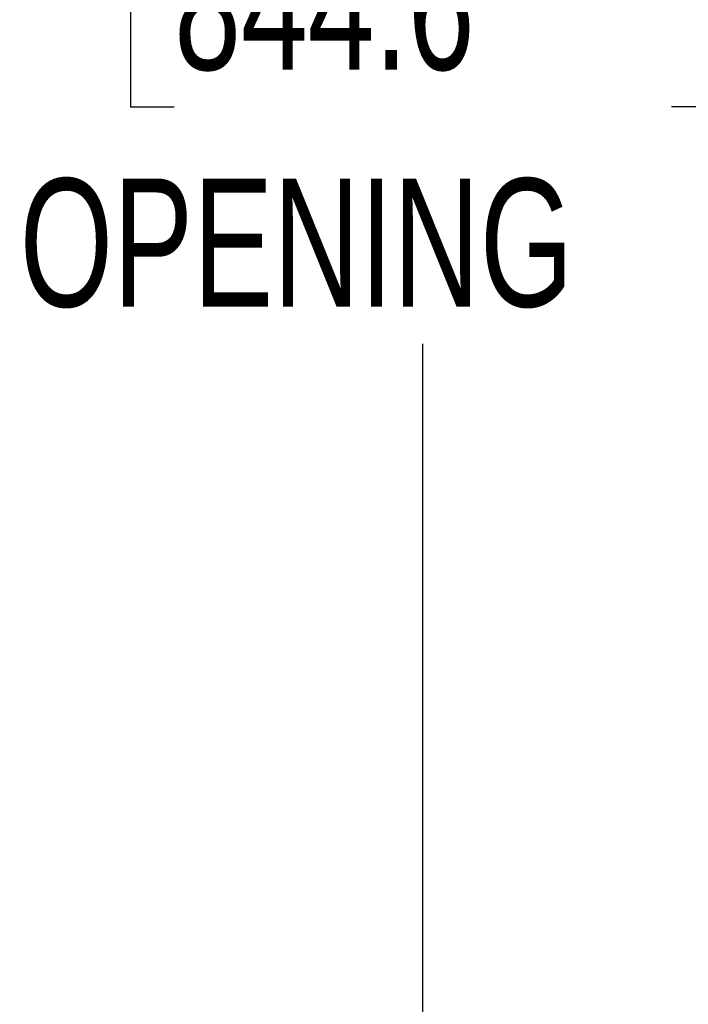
# Model space of a CAD drawing. Header units: inches. Extents: x 0.2 to 10.8, y 0.2 to 8.2.
# Tile 119 of 145: x 5.002 to 5.437, y 3.718 to 4.358. Entities that reach past the tile are written whole.
import ezdxf

# ---------------------------------------------------------------- set-up
doc = ezdxf.new("R2010")
doc.units = ezdxf.units.IN
doc.header["$MEASUREMENT"] = 0
doc.layers.add('DIMENSIONS', color=140, linetype='Continuous')
doc.styles.add('SLDTEXTSTYLE0', font='TXT', dxfattribs={"width": 0.7})
doc.dimstyles.new('SLDDIMSTYLE0', dxfattribs={"dimtxt": 0.084961, "dimasz": 0.13, "dimexe": 0, "dimexo": 0.0625, "dimgap": 0.02124, "dimtad": 0, "dimtih": 1, "dimtoh": 1, "dimlfac": 18, "dimrnd": 1e-09, "dimzin": 12, "dimdsep": 46, "dimtxsty": 'SLDTEXTSTYLE0', "dimsah": 1, "dimcen": 0.09, "dimadec": 0, "dimazin": 3, "dimtfac": 1, "dimtofl": 0, "dimtmove": 0, "dimatfit": 3, "dimfxl": 0, "dimfrac": 2, "dimtolj": 1, "dimtzin": 12, "dimarcsym": 0})

# ---------------------------------------------------------------- blocks, each defined once
blk = doc.blocks.new('_D_19')
at = {"layer": 'DIMENSIONS'}
for p, q in [((5.92065, 4.98397), (5.13939, 4.98397)), ((5.26439, 4.98397), (5.26439, 4.56692)), ((5.10282, 4.43679), (5.07429, 4.43679)), ((5.07429, 4.43679), (5.07429, 4.30176)), ((5.42597, 4.43679), (5.4545, 4.43679)), ((5.4545, 4.43679), (5.4545, 4.30176)), ((5.07429, 4.30176), (5.10282, 4.30176)), ((5.4545, 4.30176), (5.42597, 4.30176)), ((5.26439, 3.1367), (5.26439, 4.1477)), ((5.92065, 3.1367), (5.13939, 3.1367))]:
    blk.add_line(p, q, dxfattribs=at)
for points in [[(5.26439, 4.98397), (5.24439, 4.85397), (5.28439, 4.85397)], [(5.26439, 3.1367), (5.28439, 3.2667), (5.24439, 3.2667)]]:
    blk.add_solid(points, dxfattribs=at)
at = {"layer": 'DIMENSIONS', "char_height": 0.083333, "attachment_point": 1, "style": 'SLDTEXTSTYLE0'}
for s, insert in [('33.25', (5.10282, 4.56323)), ('844.6', (5.10282, 4.40918)), ('OPENING', (5.00236, 4.25513))]:
    blk.add_mtext(s, dxfattribs=dict(at, insert=insert))

msp = doc.modelspace()

# ---------------------------------------------------------------- dimensions: what is measured, and where the dimension line sits
at = {"layer": 'DIMENSIONS'}
dim = msp.add_linear_dim(base=(5.2643922, 3.1366959), p1=(5.9706471, 4.9839737), p2=(5.9706471, 3.1366959), angle=90, text='<>\\POPENING', dimstyle='SLDDIMSTYLE0', dxfattribs=at)
dim.commit()
dim.dimension.update_dxf_attribs({"geometry": '_D_19', "text_midpoint": (5.2643922, 4.3573113), "dimtype": 160})

doc.saveas('drawing.dxf')
